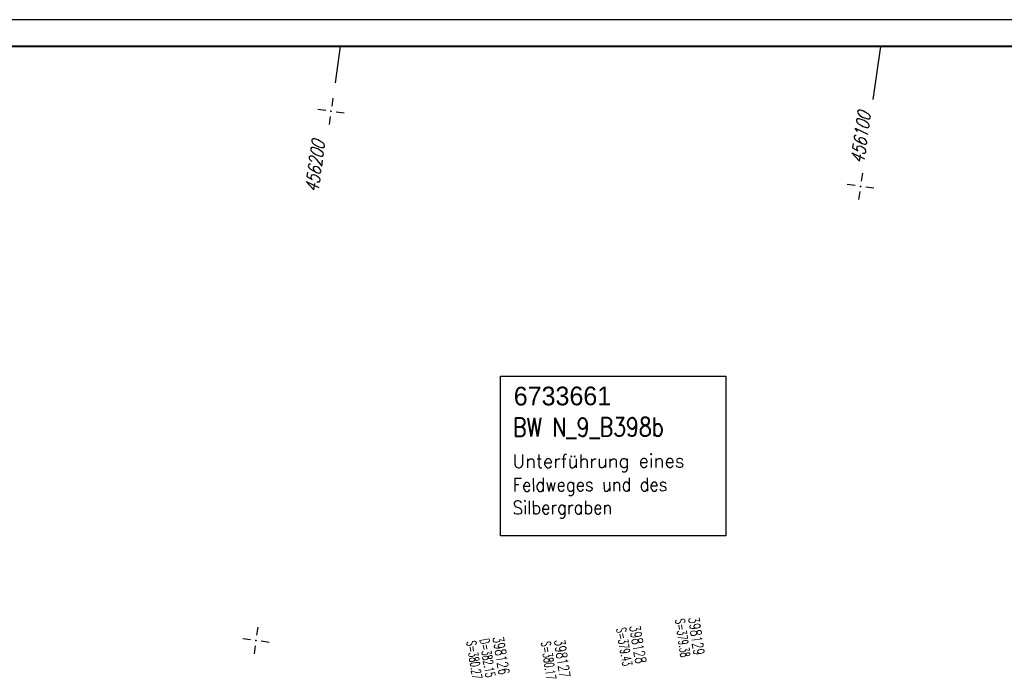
# Model space of a CAD drawing. Extents: x 0 to 1135, y 0 to 420.
# Tile 26 of 56: x 669 to 853, y 298 to 420. Entities that reach past the tile are written whole.
import ezdxf

# ---------------------------------------------------------------- set-up
doc = ezdxf.new("R2010")
doc.units = 0
doc.header["$LTSCALE"] = 2
doc.header["$MEASUREMENT"] = 0
doc.linetypes.add('AUSGEZOGEN', pattern=[0])
doc.layers.get('0').update_dxf_attribs({"linetype": 'AUSGEZOGEN'})
for name, color, linetype in [('BW-SCHRIFT', 250, 'AUSGEZOGEN'), ('NETZ', 250, 'CONTINUOUS'), ('RAHMEN', 250, 'AUSGEZOGEN'), ('SCHACHTNR', 6, 'CONTINUOUS')]:
    doc.layers.add(name, color=color, linetype=linetype)
doc.styles.add('ROMANS', font='romans.shx', dxfattribs={"width": 0.8})
doc.styles.add('UNIR-O', font='unir_o.shx')

# ---------------------------------------------------------------- blocks, each defined once
blk = doc.blocks.new('IKR')
at = {"color": 0}
for p, q in [((0, 1), (0, 2.5)), ((-2.5, 0), (-1, 0)), ((1, 0), (2.5, 0)), ((0, -2.5), (0, -1))]:
    blk.add_line(p, q, dxfattribs=at)
blk.add_circle((0, 0), 0.05, dxfattribs=at)
blk.add_point((0, 0), dxfattribs=at)

msp = doc.modelspace()

# ---------------------------------------------------------------- linework, layer by layer
at = {"layer": 'BW-SCHRIFT'}
msp.add_lwpolyline([(758.4, 353.31), (800.53, 353.31), (800.53, 323.43), (758.4, 323.43)], close=True, dxfattribs=at)
at = {"layer": 'NETZ'}
for p, q in [((728.44, 414.98), (727.47, 408.17)), ((829.44, 414.98), (828.04, 405.08))]:
    msp.add_line(p, q, dxfattribs=at)
at = {"layer": 'RAHMEN'}
msp.add_line((1135, 420), (0, 420), dxfattribs=at)
at = {"layer": 'RAHMEN', "const_width": 0.35}
msp.add_lwpolyline([(25, 5), (1130, 5), (1130, 415), (25, 415), (25, 5)], dxfattribs=at)

# ---------------------------------------------------------------- block references
at = {"layer": 'NETZ', "rotation": 171.9288}
for p in [(726.72, 402.86), (825.73, 388.82), (712.68, 303.86)]:
    msp.add_blockref('IKR', p, dxfattribs=at)

# ---------------------------------------------------------------- texts
at = {"layer": 'BW-SCHRIFT'}
for s, height, style, p in [('6733661', 3.5, 'UNIR-O', (760.89, 347.83)), ('Unterführung eines', 2.5, 'ROMANS', (760.67, 336.15))]:
    msp.add_text(s, height=height, rotation=0.1716, dxfattribs=dict(at, style=style)).set_placement(p)
at = {"layer": 'BW-SCHRIFT', "style": 'ROMANS'}
for s, height, width, p in [('BW N_9_B398b', 3.5, 0.8, (760.76, 342.01)), ('Feldweges und des', 2.5, 0.9, (760.7, 331.75)), ('Silbergraben', 2.5, 0.9, (760.7, 327.47))]:
    msp.add_text(s, height=height, rotation=0.1716, dxfattribs=dict(at, width=width)).set_placement(p)
at = {"layer": 'NETZ', "style": 'ROMANS', "oblique": 16.6, "width": 0.75}
for s, p in [('456100', (826.32, 392.95)), ('456200', (724.28, 387.58))]:
    msp.add_text(s, height=2.5, rotation=81.9288, dxfattribs=at).set_placement(p)
at = {"layer": 'SCHACHTNR', "style": 'ROMANS'}
for s, height, rotation, width, p in [('S=379.38', 1.8, 278.3297, 0.6, (791.07, 307.78)), ('398129', 2, 278.3297, 0.7, (793.54, 308.12)), ('S=379.43', 1.8, 279.8604, 0.6, (780.05, 306.09)), ('398128', 2, 279.8604, 0.7, (782.5, 306.52)), ('S=380.27', 1.8, 279.4521, 0.6, (752.04, 303.65)), ('D=382.15', 1.8, 279.4521, 0.6, (754.5, 304.04)), ('398126', 2, 279.4521, 0.7, (756.96, 304.45)), ('398127', 2, 278.2958, 0.7, (768.45, 303.91)), ('S=380.17', 1.8, 278.2958, 0.6, (765.99, 303.55))]:
    msp.add_text(s, height=height, rotation=rotation, dxfattribs=dict(at, width=width)).set_placement(p)

doc.saveas('drawing.dxf')
